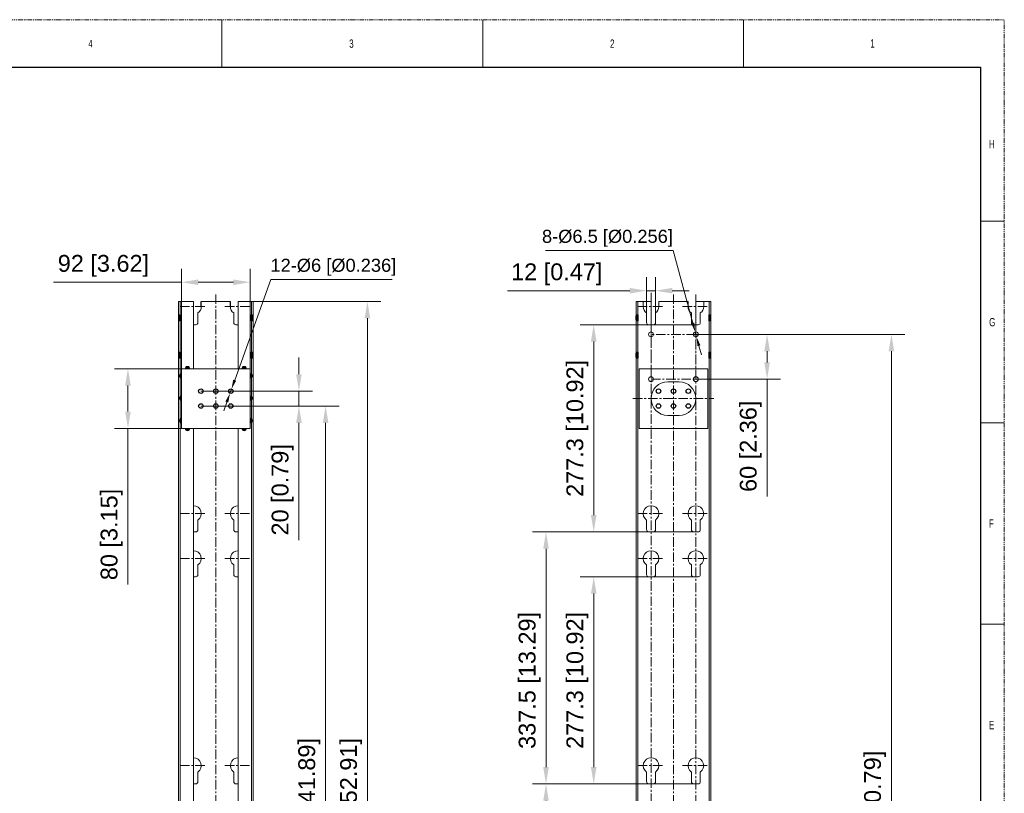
# Model space of a CAD drawing. Header units: millimetres. Extents: x -1086 to 4901, y 927 to 9917.
# Tile 31 of 85: x 423 to 1742, y 5955 to 6991. Entities that reach past the tile are written whole.
import ezdxf
from ezdxf.lldxf.tags import DXFTag

# ---------------------------------------------------------------- set-up
doc = ezdxf.new("R2010")
doc.units = ezdxf.units.MM
doc.header["$PDSIZE"] = -1
for name, pattern in [('CENTERX2', [20.319999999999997, 12.7, -2.54, 2.54, -2.54]), ('SLD-Phantom', [12.699999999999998, 6.35, -1.27, 1.27, -1.27, 1.27, -1.27]), ('SLD-Solid', [0])]:
    doc.linetypes.add(name, pattern=pattern)
for name, color, linetype, lineweight in [('5剖面线层', 4, 'Continuous', 15), ('7标注层', 6, 'Continuous', 15), ('中心线', 1, 'CENTERX2', 13), ('尺寸线', 6, 'Continuous', 13), ('虚线', 3, 'DASHED', 13)]:
    doc.layers.add(name, color=color, linetype=linetype, lineweight=lineweight)
doc.styles.add('ARIAL', font='arial.ttf')
doc.styles.add('SLDTEXTSTYLE0', font='GOTHIC.TTF', dxfattribs={"width": 0.7304})
doc.styles.add('标注', font='arial.ttf')
tags = doc.linetypes.add('DASHED', pattern=[19.049999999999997, 12.7, -6.35]).pattern_tags.tags
tags[6:7] = [DXFTag(74, 4), DXFTag(75, 0), DXFTag(340, '0'), DXFTag(46, 1.0), DXFTag(50, 0.0), DXFTag(44, 0.0), DXFTag(45, 0.0)]
tags[4:5] = [DXFTag(74, 4), DXFTag(75, 0), DXFTag(340, '0'), DXFTag(46, 1.0), DXFTag(50, 0.0), DXFTag(44, 0.0), DXFTag(45, 0.0)]
doc.dimstyles.new(')CCC-35A1', dxfattribs={"dimscale": 20, "dimtxt": 1.5, "dimasz": 2.5, "dimexe": 1.2, "dimexo": 0, "dimgap": 0.5, "dimtad": 1, "dimzin": 12, "dimdsep": 46, "dimtxsty": 'ARIAL', "dimcen": 0.5, "dimclrd": 6, "dimclre": 6, "dimclrt": 6, "dimadec": 3, "dimazin": 3, "dimtfac": 1, "dimtmove": 0, "dimatfit": 3, "dimfxl": 1, "dimlwd": 13, "dimlwe": 13, "dimarcsym": 0})
doc.dimstyles.new(')CCC-35A1$3', dxfattribs={"dimscale": 3.5, "dimtxt": 3.5, "dimasz": 2.5, "dimexe": 1.2, "dimexo": 0, "dimgap": 1, "dimtad": 1, "dimtoh": 1, "dimzin": 12, "dimdsep": 46, "dimtxsty": '标注', "dimcen": 0.5, "dimclrd": 6, "dimclre": 6, "dimclrt": 6, "dimadec": 3, "dimazin": 3, "dimtfac": 1, "dimtmove": 0, "dimatfit": 3, "dimfxl": 1, "dimlwd": 13, "dimlwe": 13, "dimarcsym": 0})

# ---------------------------------------------------------------- blocks, each defined once
blk = doc.blocks.new('*D31')
at = {"layer": '7标注层', "color": 6, "lineweight": 13}
for p, q in [((735.8218773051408, 6613.684968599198), (906.8623612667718, 6613.684968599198)), ((888.8623612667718, 6591.184968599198), (888.8623612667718, 5292.184968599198)), ((735.8218773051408, 5269.684968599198), (906.8623612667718, 5269.684968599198))]:
    blk.add_line(p, q, dxfattribs=at)
at = {"layer": '7标注层', "color": 6}
for points in [[(892.6123612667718, 6591.184968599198), (885.1123612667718, 6591.184968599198), (888.8623612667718, 6613.684968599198)], [(885.1123612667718, 5292.184968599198), (892.6123612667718, 5292.184968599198), (888.8623612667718, 5269.684968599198)]]:
    blk.add_solid(points, dxfattribs=at)
at = {"layer": 'Defpoints', "color": 0}
for p in [(735.8218773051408, 6613.684968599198), (735.8218773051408, 5269.684968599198), (888.8623612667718, 5269.684968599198)]:
    blk.add_point(p, dxfattribs=at)
at = {"layer": '7标注层', "color": 6, "insert": (866.9430229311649, 5941.684968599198), "char_height": 22.5, "attachment_point": 5, "rotation": 90, "style": 'ARIAL'}
blk.add_mtext('1344 [52.91]', dxfattribs=at)
blk = doc.blocks.new('*D33')
at = {"layer": '7标注层', "color": 6, "lineweight": 13}
for p, q in [((1328.663267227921, 6244.984968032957), (1173.903324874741, 6244.984968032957)), ((1191.903324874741, 6222.484968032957), (1191.903324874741, 5990.184968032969)), ((1328.663267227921, 5967.684968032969), (1173.903324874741, 5967.684968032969))]:
    blk.add_line(p, q, dxfattribs=at)
at = {"layer": '7标注层', "color": 6}
for points in [[(1195.653324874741, 6222.484968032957), (1188.153324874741, 6222.484968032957), (1191.903324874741, 6244.984968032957)], [(1188.153324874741, 5990.184968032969), (1195.653324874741, 5990.184968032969), (1191.903324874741, 5967.684968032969)]]:
    blk.add_solid(points, dxfattribs=at)
at = {"layer": 'Defpoints', "color": 0}
for p in [(1328.663267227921, 6244.984968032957), (1191.903324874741, 5967.684968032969), (1328.663267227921, 5967.684968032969)]:
    blk.add_point(p, dxfattribs=at)
at = {"layer": '7标注层', "color": 6, "insert": (1169.983986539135, 6106.334968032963), "char_height": 22.5, "attachment_point": 5, "rotation": 90, "style": 'ARIAL'}
blk.add_mtext('277.3 [10.92]', dxfattribs=at)
blk = doc.blocks.new('*D34')
at = {"layer": '7标注层', "color": 6, "lineweight": 13}
for p, q in [((1328.663267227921, 6582.484968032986), (1173.903324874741, 6582.484968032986)), ((1191.903324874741, 6559.984968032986), (1191.903324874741, 6327.684968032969)), ((1328.663267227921, 6305.184968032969), (1173.903324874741, 6305.184968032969))]:
    blk.add_line(p, q, dxfattribs=at)
at = {"layer": '7标注层', "color": 6}
for points in [[(1195.653324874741, 6559.984968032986), (1188.153324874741, 6559.984968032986), (1191.903324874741, 6582.484968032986)], [(1188.153324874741, 6327.684968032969), (1195.653324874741, 6327.684968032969), (1191.903324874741, 6305.184968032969)]]:
    blk.add_solid(points, dxfattribs=at)
at = {"layer": 'Defpoints', "color": 0}
for p in [(1328.663267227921, 6582.484968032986), (1191.903324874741, 6305.184968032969), (1328.663267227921, 6305.184968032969)]:
    blk.add_point(p, dxfattribs=at)
at = {"layer": '7标注层', "color": 6, "insert": (1169.983986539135, 6443.834968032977), "char_height": 22.5, "attachment_point": 5, "rotation": 90, "style": 'ARIAL'}
blk.add_mtext('277.3 [10.92]', dxfattribs=at)
blk = doc.blocks.new('*D35')
at = {"layer": '7标注层', "color": 6, "lineweight": 13}
for p, q in [((1328.663267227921, 5967.684968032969), (1110.000055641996, 5967.684968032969)), ((1128.000055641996, 5945.184968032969), (1128.000055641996, 5652.684968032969)), ((1328.663267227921, 5630.184968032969), (1110.000055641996, 5630.184968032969))]:
    blk.add_line(p, q, dxfattribs=at)
at = {"layer": '7标注层', "color": 6}
for points in [[(1131.750055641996, 5945.184968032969), (1124.250055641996, 5945.184968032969), (1128.000055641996, 5967.684968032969)], [(1124.250055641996, 5652.684968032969), (1131.750055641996, 5652.684968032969), (1128.000055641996, 5630.184968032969)]]:
    blk.add_solid(points, dxfattribs=at)
at = {"layer": 'Defpoints', "color": 0}
for p in [(1328.663267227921, 5967.684968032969), (1128.000055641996, 5630.184968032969), (1328.663267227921, 5630.184968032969)]:
    blk.add_point(p, dxfattribs=at)
at = {"layer": '7标注层', "color": 6, "insert": (1106.080717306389, 5768.834968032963), "char_height": 22.5, "attachment_point": 5, "rotation": 90, "style": 'ARIAL'}
blk.add_mtext('337.5 [13.29]', dxfattribs=at)
blk = doc.blocks.new('*D36')
at = {"layer": '7标注层', "color": 6, "lineweight": 13}
for p, q in [((1328.663267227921, 6305.184968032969), (1110.000055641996, 6305.184968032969)), ((1128.000055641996, 6282.684968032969), (1128.000055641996, 5990.184968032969)), ((1328.663267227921, 5967.684968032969), (1110.000055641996, 5967.684968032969))]:
    blk.add_line(p, q, dxfattribs=at)
at = {"layer": '7标注层', "color": 6}
for points in [[(1131.750055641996, 6282.684968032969), (1124.250055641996, 6282.684968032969), (1128.000055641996, 6305.184968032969)], [(1124.250055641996, 5990.184968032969), (1131.750055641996, 5990.184968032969), (1128.000055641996, 5967.684968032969)]]:
    blk.add_solid(points, dxfattribs=at)
at = {"layer": 'Defpoints', "color": 0}
for p in [(1328.663267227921, 6305.184968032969), (1128.000055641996, 5967.684968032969), (1328.663267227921, 5967.684968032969)]:
    blk.add_point(p, dxfattribs=at)
at = {"layer": '7标注层', "color": 6, "insert": (1106.080717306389, 6106.334968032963), "char_height": 22.5, "attachment_point": 5, "rotation": 90, "style": 'ARIAL'}
blk.add_mtext('337.5 [13.29]', dxfattribs=at)
blk = doc.blocks.new('YTHGFGH')
at = {"color": 7, "linetype": 'Continuous', "lineweight": 15}
for p, q in [((20055.4507891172, 9030.66680704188), (20055.7007891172, 9030.91680704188)), ((20055.4507891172, 9030.66680704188), (20055.4507891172, 9023.266807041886)), ((20055.7007891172, 9023.016807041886), (20055.4507891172, 9023.266807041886)), ((20055.7007891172, 9023.016807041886), (20055.7007891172, 9030.91680704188)), ((20055.7007891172, 9030.91680704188), (20057.4507891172, 9030.91680704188)), ((20057.4507891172, 9023.016807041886), (20055.7007891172, 9023.016807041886)), ((20057.4507891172, 9023.016807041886), (20057.4507891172, 9030.91680704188)), ((20057.7645863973, 9030.722464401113), (20057.4507891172, 9030.722464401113)), ((20057.7645863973, 9030.199923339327), (20057.4507891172, 9030.199923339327)), ((20057.7645863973, 9029.633144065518), (20057.4507891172, 9029.633144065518)), ((20057.7645863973, 9029.132950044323), (20057.4507891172, 9029.132950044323)), ((20057.7645863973, 9029.082824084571), (20057.4507891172, 9029.082824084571)), ((20057.7645863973, 9028.540602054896), (20057.4507891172, 9028.540602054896)), ((20057.7645863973, 9028.325373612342), (20057.4507891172, 9028.325373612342)), ((20057.7645863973, 9027.794200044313), (20057.4507891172, 9027.794200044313)), ((20057.7645863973, 9027.434937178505), (20057.4507891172, 9027.434937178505)), ((20057.7645863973, 9026.966807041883), (20057.4507891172, 9026.966807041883)), ((20057.7645863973, 9026.498676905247), (20057.4507891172, 9026.498676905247)), ((20057.7645863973, 9026.139414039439), (20057.4507891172, 9026.139414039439)), ((20057.7645863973, 9025.608240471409), (20057.4507891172, 9025.608240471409)), ((20057.7645863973, 9025.39301202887), (20057.4507891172, 9025.39301202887)), ((20057.7645863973, 9024.85078999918), (20057.4507891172, 9024.85078999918)), ((20057.7645863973, 9024.800664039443), (20057.4507891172, 9024.800664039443)), ((20057.7645863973, 9024.300470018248), (20057.4507891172, 9024.300470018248)), ((20057.7645863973, 9023.72005891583), (20057.4507891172, 9023.72005891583)), ((20057.7645863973, 9023.211149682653), (20057.4507891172, 9023.211149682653)), ((20057.7645863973, 9029.633144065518), (20057.7645863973, 9030.722464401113)), ((20057.7645863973, 9029.432795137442), (20058.2267891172, 9029.656807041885)), ((20057.7645863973, 9029.132950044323), (20057.7645863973, 9029.633144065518)), ((20057.7645863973, 9029.082824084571), (20057.7645863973, 9029.132950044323)), ((20057.7645863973, 9028.540602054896), (20057.7645863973, 9029.082824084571)), ((20057.7645863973, 9028.325373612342), (20057.7645863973, 9028.540602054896)), ((20057.7645863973, 9027.794200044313), (20057.7645863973, 9028.325373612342)), ((20057.7645863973, 9027.434937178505), (20057.7645863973, 9027.794200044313)), ((20057.7645863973, 9026.966807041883), (20057.7645863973, 9027.434937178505)), ((20057.7645863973, 9026.498676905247), (20057.7645863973, 9026.966807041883)), ((20057.7645863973, 9026.139414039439), (20057.7645863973, 9026.498676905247)), ((20057.7645863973, 9025.608240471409), (20057.7645863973, 9026.139414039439)), ((20057.7645863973, 9025.39301202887), (20057.7645863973, 9025.608240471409)), ((20057.7645863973, 9024.85078999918), (20057.7645863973, 9025.39301202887)), ((20057.7645863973, 9024.800664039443), (20057.7645863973, 9024.85078999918)), ((20057.7645863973, 9024.300470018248), (20057.7645863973, 9024.800664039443)), ((20057.7645863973, 9024.500818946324), (20058.2267891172, 9024.27680704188)), ((20057.7645863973, 9023.211149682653), (20057.7645863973, 9024.300470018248)), ((20058.22678911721, 9024.276807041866), (20058.2267891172, 9029.65680704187)), ((20058.2267891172, 9029.656807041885), (20058.4207891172, 9029.656807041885)), ((20058.2267891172, 9024.27680704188), (20058.4207891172, 9024.27680704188)), ((20058.4207891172, 9024.27680704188), (20058.4207891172, 9029.656807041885))]:
    blk.add_line(p, q, dxfattribs=at)
at = {"layer": 'Defpoints', "color": 3}
for p, q in [((20055.4507891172, 9028.966807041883), (20058.4207891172, 9028.966807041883)), ((20055.4507891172, 9024.966807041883), (20058.4207891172, 9024.966807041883))]:
    blk.add_line(p, q, dxfattribs=at)
at = {"insert": (20056.30044147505, 9025.49240792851), "char_height": 0.625, "width": 0.7701345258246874, "attachment_point": 1, "rotation": 90, "style": '标注'}
blk.add_mtext('JCLS-M4-1', dxfattribs=at)
blk = doc.blocks.new('*D37')
at = {"layer": '7标注层', "color": 6, "lineweight": 13}
for p, q in [((685.8218773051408, 6473.684968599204), (850.8431486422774, 6473.684968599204)), ((832.8431486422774, 5432.187978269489), (832.8431486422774, 6451.184968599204)), ((665.8218773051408, 5409.687978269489), (850.8431486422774, 5409.687978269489))]:
    blk.add_line(p, q, dxfattribs=at)
at = {"layer": '7标注层', "color": 6}
for points in [[(836.5931486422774, 6451.184968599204), (829.0931486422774, 6451.184968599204), (832.8431486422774, 6473.684968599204)], [(829.0931486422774, 5432.187978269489), (836.5931486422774, 5432.187978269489), (832.8431486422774, 5409.687978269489)]]:
    blk.add_solid(points, dxfattribs=at)
at = {"layer": 'Defpoints', "color": 0}
for p in [(685.8218773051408, 6473.684968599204), (832.8431486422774, 6473.684968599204), (665.8218773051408, 5409.687978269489)]:
    blk.add_point(p, dxfattribs=at)
at = {"layer": '7标注层', "color": 6, "insert": (810.9238103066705, 5941.686473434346), "char_height": 22.5, "attachment_point": 5, "rotation": 90, "style": 'ARIAL'}
blk.add_mtext('1064 [41.89]', dxfattribs=at)
blk = doc.blocks.new('*D39')
at = {"layer": '7标注层', "color": 6, "lineweight": 13}
for p, q in [((639.8218773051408, 6523.684968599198), (550.1643338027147, 6523.684968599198)), ((568.1643338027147, 6501.184968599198), (568.1643338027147, 6466.184968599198)), ((639.8218773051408, 6443.684968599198), (550.1643338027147, 6443.684968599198)), ((568.1643338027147, 6443.684968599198), (568.1643338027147, 6234.662117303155))]:
    blk.add_line(p, q, dxfattribs=at)
at = {"layer": '7标注层', "color": 6}
for points in [[(571.9143338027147, 6501.184968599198), (564.4143338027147, 6501.184968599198), (568.1643338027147, 6523.684968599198)], [(564.4143338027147, 6466.184968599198), (571.9143338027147, 6466.184968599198), (568.1643338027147, 6443.684968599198)]]:
    blk.add_solid(points, dxfattribs=at)
at = {"layer": 'Defpoints', "color": 0}
for p in [(639.8218773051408, 6523.684968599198), (568.1643338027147, 6443.684968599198), (639.8218773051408, 6443.684968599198)]:
    blk.add_point(p, dxfattribs=at)
at = {"layer": '7标注层', "color": 6, "insert": (546.2449954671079, 6301.673542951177), "char_height": 22.5, "attachment_point": 5, "rotation": 90, "style": 'ARIAL'}
blk.add_mtext('80 [3.15]', dxfattribs=at)
blk = doc.blocks.new('*D40')
at = {"layer": '7标注层', "color": 6, "lineweight": 13}
for p, q in [((797.1470681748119, 6516.184968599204), (797.1470681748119, 6538.684968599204)), ((665.8218773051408, 6493.684968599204), (815.1470681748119, 6493.684968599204)), ((797.1470681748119, 6473.684968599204), (797.1470681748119, 6493.684968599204)), ((665.8218773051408, 6473.684968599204), (815.1470681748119, 6473.684968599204)), ((797.1470681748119, 6451.184968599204), (797.1470681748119, 6294.309115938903))]:
    blk.add_line(p, q, dxfattribs=at)
at = {"layer": '7标注层', "color": 6}
for points in [[(793.3970681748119, 6516.184968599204), (800.8970681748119, 6516.184968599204), (797.1470681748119, 6493.684968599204)], [(800.8970681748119, 6451.184968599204), (793.3970681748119, 6451.184968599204), (797.1470681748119, 6473.684968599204)]]:
    blk.add_solid(points, dxfattribs=at)
at = {"layer": 'Defpoints', "color": 0}
for p in [(665.8218773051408, 6493.684968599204), (797.1470681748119, 6493.684968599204), (665.8218773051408, 6473.684968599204)]:
    blk.add_point(p, dxfattribs=at)
at = {"layer": '7标注层', "color": 6, "insert": (775.227729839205, 6361.497042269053), "char_height": 22.5, "attachment_point": 5, "rotation": 90, "style": 'ARIAL'}
blk.add_mtext('20 [0.79]', dxfattribs=at)
blk = doc.blocks.new('*D41')
at = {"layer": '7标注层', "color": 6, "lineweight": 13}
for p, q in [((759.6181391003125, 6643.357430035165), (711.0646239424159, 6508.271387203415)), ((921.8065416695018, 6643.357430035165), (759.6181391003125, 6643.357430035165)), ((704.8071521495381, 6490.861790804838), (706.8366024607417, 6496.508146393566)), ((700.5791306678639, 6479.098549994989), (696.3511091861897, 6467.33530918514))]:
    blk.add_line(p, q, dxfattribs=at)
at = {"layer": '7标注层', "color": 6}
for points in [[(709.104083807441, 6508.976057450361), (713.0251640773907, 6507.566716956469), (706.8366024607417, 6496.508146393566)], [(702.5396708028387, 6478.393879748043), (698.618590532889, 6479.803220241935), (704.8071521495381, 6490.861790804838)]]:
    blk.add_solid(points, dxfattribs=at)
at = {"layer": 'Defpoints', "color": 0}
for p in [(704.8071521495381, 6490.861790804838), (706.8366024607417, 6496.508146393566)]:
    blk.add_point(p, dxfattribs=at)
at = {"layer": '7标注层', "color": 6, "insert": (843.2123403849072, 6659.572470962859), "char_height": 17.5, "attachment_point": 5, "style": '标注'}
blk.add_mtext('12-%%c6 [%%c0.236]', dxfattribs=at)
blk = doc.blocks.new('*D42')
at = {"layer": '7标注层', "color": 6, "lineweight": 13}
for p, q in [((1262.663267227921, 6585.484968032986), (1262.663267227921, 6646.192699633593)), ((1274.663267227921, 6585.484968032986), (1274.663267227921, 6646.192699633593)), ((1240.163267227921, 6628.192699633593), (1076.480864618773, 6628.192699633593)), ((1274.663267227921, 6628.192699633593), (1262.663267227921, 6628.192699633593)), ((1297.163267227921, 6628.192699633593), (1319.663267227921, 6628.192699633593))]:
    blk.add_line(p, q, dxfattribs=at)
at = {"layer": '7标注层', "color": 6}
for points in [[(1240.163267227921, 6624.442699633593), (1240.163267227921, 6631.942699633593), (1262.663267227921, 6628.192699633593)], [(1297.163267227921, 6631.942699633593), (1297.163267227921, 6624.442699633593), (1274.663267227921, 6628.192699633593)]]:
    blk.add_solid(points, dxfattribs=at)
at = {"layer": 'Defpoints', "color": 0}
for p in [(1262.663267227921, 6628.192699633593), (1262.663267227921, 6585.484968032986), (1274.663267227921, 6585.484968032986)]:
    blk.add_point(p, dxfattribs=at)
at = {"layer": '7标注层', "color": 6, "insert": (1142.417938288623, 6650.1120379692), "char_height": 22.5, "attachment_point": 5, "style": 'ARIAL'}
blk.add_mtext('12 [0.47]', dxfattribs=at)
blk = doc.blocks.new('*D43')
at = {"layer": '7标注层', "color": 6, "lineweight": 13}
for p, q in [((1127.43761945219, 6682.138300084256), (1298.089528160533, 6682.138300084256)), ((1298.089528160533, 6682.138300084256), (1324.531164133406, 6584.883265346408)), ((1329.515923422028, 6566.548812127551), (1327.810611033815, 6572.821125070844)), ((1332.795370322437, 6554.486671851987), (1336.074817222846, 6542.424531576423))]:
    blk.add_line(p, q, dxfattribs=at)
at = {"layer": '7标注层', "color": 6}
for points in [[(1322.520807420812, 6584.336690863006), (1326.541520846, 6585.42983982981), (1327.810611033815, 6572.821125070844)], [(1334.805727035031, 6555.033246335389), (1330.785013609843, 6553.940097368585), (1329.515923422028, 6566.548812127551)]]:
    blk.add_solid(points, dxfattribs=at)
at = {"layer": 'Defpoints', "color": 0}
for p in [(1327.810611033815, 6572.821125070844), (1329.515923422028, 6566.548812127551)]:
    blk.add_point(p, dxfattribs=at)
at = {"layer": '7标注层', "color": 6, "insert": (1210.263573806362, 6698.353341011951), "char_height": 17.5, "attachment_point": 5, "style": '标注'}
blk.add_mtext('8-%%c6.5 [%%c0.256]', dxfattribs=at)
blk = doc.blocks.new('*D44')
at = {"layer": '7标注层', "color": 6, "lineweight": 13}
for p, q in [((1328.663267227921, 6569.684968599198), (1608.570806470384, 6569.684968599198)), ((1590.570806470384, 5302.187978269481), (1590.570806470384, 6547.184968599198)), ((1363.612599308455, 5279.687978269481), (1608.570806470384, 5279.687978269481))]:
    blk.add_line(p, q, dxfattribs=at)
at = {"layer": '7标注层', "color": 6}
for points in [[(1594.320806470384, 6547.184968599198), (1586.820806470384, 6547.184968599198), (1590.570806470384, 6569.684968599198)], [(1586.820806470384, 5302.187978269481), (1594.320806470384, 5302.187978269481), (1590.570806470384, 5279.687978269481)]]:
    blk.add_solid(points, dxfattribs=at)
at = {"layer": 'Defpoints', "color": 0}
for p in [(1328.663267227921, 6569.684968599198), (1590.570806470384, 6569.684968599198), (1363.612599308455, 5279.687978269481)]:
    blk.add_point(p, dxfattribs=at)
at = {"layer": '7标注层', "color": 6, "insert": (1568.651468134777, 5924.68647343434), "char_height": 22.5, "attachment_point": 5, "rotation": 90, "style": 'ARIAL'}
blk.add_mtext('1290 [50.79]', dxfattribs=at)
blk = doc.blocks.new('DFGHDFG6YY8')
at = {"color": 7, "linetype": 'Continuous', "lineweight": 15}
for points in [[(-29580.31370103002, -27772.53763908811, -3.186140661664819), (-29568.31370103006, -27772.53763908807), (-29568.31370103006, -27785.42279217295, -0.414213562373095), (-29571.31370103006, -27788.42279217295), (-29577.31370103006, -27788.42279217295, -0.414213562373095), (-29580.31370103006, -27785.42279217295), (-29580.31370103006, -27772.53763908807)], [(-29520.31370103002, -27772.53763908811, -3.186140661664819), (-29508.31370103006, -27772.53763908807), (-29508.31370103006, -27785.42279217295, -0.414213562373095), (-29511.31370103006, -27788.42279217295), (-29517.31370103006, -27788.42279217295, -0.414213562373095), (-29520.31370103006, -27785.42279217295), (-29520.31370103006, -27772.53763908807)]]:
    blk.add_lwpolyline(points, format="xyb", close=True, dxfattribs=at)
at = {"layer": '中心线'}
for p, q in [((-29592.09044118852, -27763.91978193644), (-29556.5369608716, -27763.91978193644)), ((-29532.09044118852, -27763.91978193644), (-29496.5369608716, -27763.91978193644))]:
    blk.add_line(p, q, dxfattribs=at)
blk = doc.blocks.new('*D45')
at = {"layer": '7标注层', "color": 6, "lineweight": 13}
for p, q in [((639.8218773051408, 6523.684968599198), (639.8218773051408, 6657.495110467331)), ((731.8218773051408, 6523.343273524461), (731.8218773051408, 6657.495110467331)), ((639.8218773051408, 6639.495110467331), (468.3297217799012, 6639.495110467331)), ((662.3218773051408, 6639.495110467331), (709.3218773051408, 6639.495110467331))]:
    blk.add_line(p, q, dxfattribs=at)
at = {"layer": '7标注层', "color": 6}
for points in [[(662.3218773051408, 6643.245110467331), (662.3218773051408, 6635.745110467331), (639.8218773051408, 6639.495110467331)], [(709.3218773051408, 6635.745110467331), (709.3218773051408, 6643.245110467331), (731.8218773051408, 6639.495110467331)]]:
    blk.add_solid(points, dxfattribs=at)
at = {"layer": 'Defpoints', "color": 0}
for p in [(731.8218773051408, 6639.495110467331), (639.8218773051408, 6523.684968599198), (731.8218773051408, 6523.343273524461)]:
    blk.add_point(p, dxfattribs=at)
at = {"layer": '7标注层', "color": 6, "insert": (535.3257995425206, 6661.414448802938), "char_height": 22.5, "attachment_point": 5, "style": 'ARIAL'}
blk.add_mtext('92 [3.62]', dxfattribs=at)
blk = doc.blocks.new('*D46')
at = {"layer": '7标注层', "color": 6, "lineweight": 13}
for p, q in [((1328.663267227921, 6569.684968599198), (1442.078513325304, 6569.684968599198)), ((1424.078513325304, 6547.184968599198), (1424.078513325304, 6532.184968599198)), ((1328.663267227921, 6509.684968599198), (1442.078513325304, 6509.684968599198)), ((1424.078513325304, 6509.684968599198), (1424.078513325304, 6352.776739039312))]:
    blk.add_line(p, q, dxfattribs=at)
at = {"layer": '7标注层', "color": 6}
for points in [[(1427.828513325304, 6547.184968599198), (1420.328513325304, 6547.184968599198), (1424.078513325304, 6569.684968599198)], [(1420.328513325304, 6532.184968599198), (1427.828513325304, 6532.184968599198), (1424.078513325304, 6509.684968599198)]]:
    blk.add_solid(points, dxfattribs=at)
at = {"layer": 'Defpoints', "color": 0}
for p in [(1328.663267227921, 6569.684968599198), (1328.663267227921, 6509.684968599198), (1424.078513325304, 6509.684968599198)]:
    blk.add_point(p, dxfattribs=at)
at = {"layer": '7标注层', "color": 6, "insert": (1402.159174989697, 6419.834208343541), "char_height": 22.5, "attachment_point": 5, "rotation": 90, "style": 'ARIAL'}
blk.add_mtext('60 [2.36]', dxfattribs=at)

msp = doc.modelspace()

# ---------------------------------------------------------------- hatches: boundary and pattern name
at = {"layer": '5剖面线层'}
for points in [[(639.8218773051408, 6511.184968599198, -0.9999999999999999), (639.8218773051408, 6517.184968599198)], [(650.853874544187, 6523.684968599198, 0.9999999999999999), (644.853874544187, 6523.684968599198)], [(720.7898800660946, 6523.684968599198, -0.9999999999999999), (726.7898800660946, 6523.684968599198)], [(731.8218773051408, 6511.184968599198, 0.9999999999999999), (731.8218773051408, 6517.184968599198)], [(639.8218773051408, 6481.184968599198, -0.9999999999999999), (639.8218773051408, 6487.184968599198)], [(731.8218773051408, 6481.184968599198, 0.9999999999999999), (731.8218773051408, 6487.184968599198)], [(639.8218773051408, 6457.184968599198, 0.9999999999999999), (639.8218773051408, 6451.184968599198)], [(731.8218773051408, 6457.184968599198, -0.9999999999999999), (731.8218773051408, 6451.184968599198)], [(650.853874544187, 6443.684968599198, -0.9999999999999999), (644.853874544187, 6443.684968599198)], [(720.7898800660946, 6443.684968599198, 0.9999999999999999), (726.7898800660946, 6443.684968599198)]]:
    msp.add_hatch(color=256, dxfattribs=at).paths.add_polyline_path(points)

# ---------------------------------------------------------------- linework, layer by layer
at = {"color": 7, "linetype": 'SLD-Phantom', "lineweight": 0}
for p in [(-1052.252435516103, 6991.097168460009), (1741.747564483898, 4832.097168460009)]:
    msp.add_line(p, (1741.747564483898, 6991.097168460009), dxfattribs=at)
at = {"color": 7, "linetype": 'SLD-Solid', "lineweight": 0}
for p, q in [((693.9975644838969, 6991.097168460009), (693.9975644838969, 6927.597168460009)), ((1043.247564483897, 6991.097168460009), (1043.247564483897, 6927.597168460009)), ((1392.497564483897, 6991.097168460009), (1392.497564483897, 6927.597168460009)), ((1709.997564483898, 6721.222168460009), (1741.747564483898, 6721.222168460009)), ((1709.997564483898, 6451.347168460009), (1741.747564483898, 6451.347168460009)), ((1709.997564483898, 6181.472168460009), (1741.747564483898, 6181.472168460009))]:
    msp.add_line(p, q, dxfattribs=at)
at = {"color": 7, "linetype": 'SLD-Solid', "lineweight": 30}
for p, q in [((-1020.502435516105, 6927.597168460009), (1709.997564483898, 6927.597168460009)), ((1709.997564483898, 6927.597168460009), (1709.997564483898, 4895.597168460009))]:
    msp.add_line(p, q, dxfattribs=at)
at = {"color": 7, "linetype": 'Continuous', "lineweight": 15}
for p, q in [((635.8218773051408, 6613.684968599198), (637.9218773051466, 6613.684968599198)), ((635.8218773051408, 5269.684968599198), (635.8218773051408, 6613.684968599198)), ((635.8218773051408, 6613.684968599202), (637.9218773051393, 6613.684968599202)), ((637.9218773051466, 6613.684968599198), (650.8218773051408, 6613.684968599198)), ((637.9218773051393, 6613.684968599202), (655.8218773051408, 6613.684968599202)), ((655.8218773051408, 6613.684968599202), (655.8218773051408, 6523.684968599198)), ((666.3218772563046, 6613.684968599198), (705.3218773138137, 6613.684968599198)), ((715.8218773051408, 6613.684968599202), (715.8218773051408, 6523.684968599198)), ((733.7218773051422, 6613.684968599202), (715.8218773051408, 6613.684968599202)), ((733.7218773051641, 6613.684968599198), (720.8218773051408, 6613.684968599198)), ((733.7218773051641, 6613.684968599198), (735.8218773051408, 6613.684968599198)), ((733.7218773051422, 6613.684968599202), (735.8218773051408, 6613.684968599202)), ((735.8218773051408, 6613.684968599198), (735.8218773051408, 5269.684968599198)), ((1248.663267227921, 6613.684968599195), (1248.663267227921, 5269.684968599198)), ((1248.663267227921, 6613.684968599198), (1250.763267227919, 6613.684968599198)), ((1258.163267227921, 6613.684968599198), (1250.763267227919, 6613.684968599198)), ((1258.163267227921, 6613.684968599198), (1268.663267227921, 6613.684968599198)), ((1268.663267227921, 6613.684968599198), (1268.663267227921, 6580.484968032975)), ((1279.163267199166, 6613.684968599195), (1318.163267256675, 6613.684968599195)), ((1318.163267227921, 6613.684968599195), (1279.163267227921, 6613.684968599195)), ((1328.663267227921, 6613.684968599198), (1328.663267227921, 6580.484968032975)), ((1339.163267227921, 6613.684968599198), (1328.663267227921, 6613.684968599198)), ((1346.563267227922, 6613.684968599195), (1339.163267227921, 6613.684968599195)), ((1346.563267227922, 6613.684968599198), (1348.663267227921, 6613.684968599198)), ((1348.663267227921, 5269.684968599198), (1348.663267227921, 6613.684968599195)), ((1268.663267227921, 6570.684968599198), (1268.663267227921, 6564.684968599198)), ((1328.663267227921, 6570.684968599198), (1328.663267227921, 6564.684968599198)), ((639.8218773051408, 6523.684968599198), (639.8218773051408, 6444.684968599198)), ((731.8218773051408, 6523.684968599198), (731.8218773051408, 6444.684968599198)), ((655.8218773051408, 6443.684968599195), (655.8218773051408, 5439.687978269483)), ((715.8218773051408, 6443.684968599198), (715.8218773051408, 5439.687978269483))]:
    msp.add_line(p, q, dxfattribs=at)
for p, q in [((666.3218773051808, 6606.986965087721), (666.3218772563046, 6613.684968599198)), ((705.3218773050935, 6606.986965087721), (705.3218773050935, 6613.684968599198))]:
    msp.add_line(p, q)
for points in [[(666.3218772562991, 6606.987978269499, -0.2454182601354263), (661.8218773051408, 6598.370121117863), (661.8218773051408, 6585.484968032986, -0.414213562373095), (658.8218773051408, 6582.484968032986), (655.8218773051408, 6582.484968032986)], [(705.3218773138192, 6606.987978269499, 0.2454182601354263), (709.8218772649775, 6598.370121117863), (709.8218772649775, 6585.484968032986, 0.414213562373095), (712.8218772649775, 6582.484968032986), (715.8218772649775, 6582.484968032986)], [(1258.163267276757, 6613.684968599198), (1258.163267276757, 6606.987978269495, 0.2454182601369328), (1262.663267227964, 6598.370121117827), (1262.663267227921, 6598.370121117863), (1262.663267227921, 6585.484968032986, 0.414213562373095), (1265.663267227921, 6582.484968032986), (1271.663267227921, 6582.484968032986, 0.414213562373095), (1274.663267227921, 6585.484968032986), (1274.663267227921, 6598.370121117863, 0.2454182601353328), (1279.163267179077, 6606.987978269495), (1279.163267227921, 6613.684968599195)], [(1318.163267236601, 6613.684968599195), (1318.163267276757, 6606.987978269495, 0.2454182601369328), (1322.663267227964, 6598.370121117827), (1322.663267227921, 6598.370121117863), (1322.663267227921, 6585.484968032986, 0.414213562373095), (1325.663267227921, 6582.484968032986), (1331.663267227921, 6582.484968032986, 0.414213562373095), (1334.663267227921, 6585.484968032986), (1334.663267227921, 6598.370121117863, 0.2454182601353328), (1339.163267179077, 6606.987978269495), (1339.163267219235, 6613.684968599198)], [(655.821877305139, 6340.186965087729, -0.7342378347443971), (661.8218773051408, 6321.070121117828), (661.8218773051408, 6308.184968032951, -0.414213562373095), (658.8218773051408, 6305.184968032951), (655.8218773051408, 6305.184968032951)], [(715.8218773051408, 6305.184968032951), (712.8218773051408, 6305.184968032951, -0.414213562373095), (709.8218773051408, 6308.184968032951), (709.8218773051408, 6321.070121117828), (709.8218773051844, 6321.070121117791, -0.7342378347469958), (715.8218773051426, 6340.186965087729, -0.7342378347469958)], [(655.821877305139, 6279.986965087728, -0.7342378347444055), (661.8218773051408, 6260.870121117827), (661.8218773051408, 6247.98496803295, -0.414213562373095), (658.8218773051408, 6244.98496803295), (655.8218773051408, 6244.98496803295)], [(715.8218773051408, 6244.98496803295), (712.8218773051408, 6244.98496803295, -0.414213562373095), (709.8218773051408, 6247.98496803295), (709.8218773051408, 6260.870121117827), (709.8218773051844, 6260.87012111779, -0.7342378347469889), (715.8218773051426, 6279.986965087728, -0.7342378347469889)], [(655.821877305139, 6002.686965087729, -0.7342378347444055), (661.8218773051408, 5983.570121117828), (661.8218773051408, 5970.684968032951, -0.414213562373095), (658.8218773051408, 5967.684968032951), (655.8218773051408, 5967.684968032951)], [(715.8218773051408, 5967.684968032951), (712.8218773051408, 5967.684968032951, -0.414213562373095), (709.8218773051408, 5970.684968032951), (709.8218773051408, 5983.570121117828), (709.8218773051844, 5983.570121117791, -0.7342378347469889), (715.8218773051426, 6002.686965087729, -0.7342378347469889)]]:
    msp.add_lwpolyline(points, format="xyb", dxfattribs=at)
msp.add_lwpolyline([(639.8218773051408, 6523.684968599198), (731.8218773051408, 6523.684968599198), (731.8218773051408, 6443.684968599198), (639.8218773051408, 6443.684968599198)], close=True, dxfattribs=at)
msp.add_lwpolyline([(1306.163267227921, 6506.184968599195), (1291.163267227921, 6506.184968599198, 0.9999999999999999), (1291.163267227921, 6461.184968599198), (1306.163267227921, 6461.184968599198, 0.9999999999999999), (1306.163267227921, 6506.184968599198, 0.9999999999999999)], format="xyb", close=True, dxfattribs=at)
for centre in [(1268.663267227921, 6569.684968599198), (1328.663267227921, 6569.684968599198), (1268.663267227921, 6509.684968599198), (1328.663267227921, 6509.684968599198)]:
    msp.add_circle(centre, 3.25, dxfattribs=at)
for centre in [(665.8218773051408, 6493.684968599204), (685.8218773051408, 6493.684968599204), (705.8218773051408, 6493.684968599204), (1278.663267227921, 6493.684968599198), (1278.663267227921, 6493.684968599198), (1298.663267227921, 6493.684968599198), (1298.663267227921, 6493.684968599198), (1318.663267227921, 6493.684968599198), (1318.663267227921, 6493.684968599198), (665.8218773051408, 6473.684968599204), (685.8218773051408, 6473.684968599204), (705.8218773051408, 6473.684968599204), (1278.663267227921, 6473.684968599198), (1278.663267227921, 6473.684968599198), (1298.663267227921, 6473.684968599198), (1298.663267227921, 6473.684968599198), (1318.663267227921, 6473.684968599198), (1318.663267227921, 6473.684968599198)]:
    msp.add_circle(centre, 3)
at = {"layer": '5剖面线层'}
for points in [[(639.8218773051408, 6511.184968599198, -0.9999999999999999), (639.8218773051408, 6517.184968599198), (639.8218773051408, 6511.184968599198)], [(650.853874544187, 6523.684968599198, 0.9999999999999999), (644.853874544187, 6523.684968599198), (650.853874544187, 6523.684968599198)], [(720.7898800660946, 6523.684968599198, -0.9999999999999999), (726.7898800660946, 6523.684968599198), (720.7898800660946, 6523.684968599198)], [(731.8218773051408, 6511.184968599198, 0.9999999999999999), (731.8218773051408, 6517.184968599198), (731.8218773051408, 6511.184968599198)], [(639.8218773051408, 6481.184968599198, -0.9999999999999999), (639.8218773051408, 6487.184968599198), (639.8218773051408, 6481.184968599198)], [(731.8218773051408, 6481.184968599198, 0.9999999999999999), (731.8218773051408, 6487.184968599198), (731.8218773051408, 6481.184968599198)], [(639.8218773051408, 6457.184968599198, 0.9999999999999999), (639.8218773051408, 6451.184968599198), (639.8218773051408, 6457.184968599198)], [(731.8218773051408, 6457.184968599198, -0.9999999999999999), (731.8218773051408, 6451.184968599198), (731.8218773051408, 6457.184968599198)], [(650.853874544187, 6443.684968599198, -0.9999999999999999), (644.853874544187, 6443.684968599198), (650.853874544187, 6443.684968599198)], [(720.7898800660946, 6443.684968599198, 0.9999999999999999), (726.7898800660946, 6443.684968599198), (720.7898800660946, 6443.684968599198)]]:
    msp.add_lwpolyline(points, format="xyb", close=True, dxfattribs=at)
at = {"layer": '中心线'}
for p, q in [((685.8218773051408, 6623.174664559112), (685.8218773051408, 5255.333625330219)), ((1268.663267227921, 6625.171654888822), (1268.663267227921, 5254.330615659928)), ((1298.663267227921, 6623.174664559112), (1298.663267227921, 5252.333625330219)), ((1328.663267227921, 6623.174664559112), (1328.663267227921, 5252.333625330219)), ((638.0451371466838, 6606.987978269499), (673.5986174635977, 6606.987978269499)), ((698.0451371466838, 6606.987978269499), (733.5986174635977, 6606.987978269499)), ((1250.886527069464, 6606.987978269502), (1286.440007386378, 6606.987978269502)), ((1310.886527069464, 6606.987978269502), (1346.440007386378, 6606.987978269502)), ((1244.384576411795, 6483.684968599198), (1352.941958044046, 6483.684968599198)), ((638.0451371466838, 6329.687978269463), (673.5986174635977, 6329.687978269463)), ((698.0451371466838, 6329.687978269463), (733.5986174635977, 6329.687978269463)), ((638.0451371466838, 6269.487978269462), (673.5986174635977, 6269.487978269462)), ((698.0451371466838, 6269.487978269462), (733.5986174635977, 6269.487978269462)), ((638.0451371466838, 5992.187978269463), (673.5986174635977, 5992.187978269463)), ((698.0451371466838, 5992.187978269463), (733.5986174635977, 5992.187978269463))]:
    msp.add_line(p, q, dxfattribs=at)
msp.add_lwpolyline([(1268.663267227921, 6509.684968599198), (1328.663267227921, 6509.684968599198), (1328.663267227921, 6569.684968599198), (1268.663267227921, 6569.684968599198)], close=True, dxfattribs=at)
at = {"layer": '虚线'}
for p, q in [((637.9218773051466, 5269.684968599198), (637.9218773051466, 6613.684968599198)), ((733.7218773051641, 6613.684968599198), (733.7218773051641, 5269.684968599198)), ((1250.763267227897, 6613.684968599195), (1250.763267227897, 5269.684968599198)), ((1346.563267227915, 5269.684968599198), (1346.563267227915, 6613.684968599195))]:
    msp.add_line(p, q, dxfattribs=at)
msp.add_lwpolyline([(1252.663267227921, 6523.684968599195), (1344.663267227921, 6523.684968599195), (1344.663267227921, 6443.684968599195), (1252.663267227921, 6443.684968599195)], close=True, dxfattribs=at)

# ---------------------------------------------------------------- block references
at = {"rotation": 180}
for p in [(20694.05962514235, 15618.65327550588), (21306.90101506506, 15618.65177564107), (20694.05962514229, 15568.65327550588), (21306.90101506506, 15568.65177564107)]:
    msp.add_blockref('YTHGFGH', p, dxfattribs=at)
at = {"xscale": -1, "rotation": 180}
for p in [(-19322.41587053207, 15618.65327550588), (-18709.57448060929, 15618.65177564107), (-19322.41587053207, 15568.65327550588), (-18709.57448060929, 15568.65177564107)]:
    msp.add_blockref('YTHGFGH', p, dxfattribs=at)
at = {"layer": '尺寸线'}
for p in [(30842.97696825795, 34093.60776020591), (30842.97696825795, 34033.40776020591), (30842.97696825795, 33756.10776020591)]:
    msp.add_blockref('DFGHDFG6YY8', p, dxfattribs=at)

# ---------------------------------------------------------------- texts
at = {"color": 7, "linetype": 'Continuous', "lineweight": 0, "style": 'SLDTEXTSTYLE0', "width": 0.7304}
for s, height, p in [('4', 9.921875, (515.2006971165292, 6954.133629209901)), ('3', 11.1125, (864.4000770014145, 6953.508004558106)), ('2', 11.1125, (1213.739448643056, 6953.508004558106)), ('1', 11.1125, (1562.274475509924, 6953.786095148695)), ('H', 11.1125, (1721.065099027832, 6818.848595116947)), ('G', 11.1125, (1721.422585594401, 6580.445504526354)), ('F', 11.1125, (1721.032600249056, 6310.848595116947)), ('E', 11.1125, (1721.048849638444, 6040.973595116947))]:
    msp.add_text(s, height=height, dxfattribs=at).set_placement(p)

# ---------------------------------------------------------------- dimensions: what is measured, and where the dimension line sits
at = {"layer": '7标注层'}
for p1, p2, text, picture, middle in [((1329.515923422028, 6566.548812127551), (1327.810611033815, 6572.821125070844), '8-<>', '*D43', (1298.089528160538, 6682.138300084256)), ((704.8071521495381, 6490.861790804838), (706.8366024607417, 6496.508146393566), '12-<>', '*D41', (759.6181391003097, 6643.357430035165))]:
    dim = msp.add_diameter_dim_2p(p1=p1, p2=p2, text=text, dimstyle=')CCC-35A1$3', override={"dimscale": 5}, dxfattribs=at)
    dim.commit()
    dim.dimension.update_dxf_attribs({"geometry": picture, "text_midpoint": middle, "dimtype": 163})
for base, p1, p2, picture, middle in [((731.8218773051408, 6639.495110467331), (639.8218773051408, 6523.684968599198), (731.8218773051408, 6523.343273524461), '*D45', (535.3257995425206, 6639.495110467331)), ((1262.663267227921, 6628.192699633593), (1274.663267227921, 6585.484968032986), (1262.663267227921, 6585.484968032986), '*D42', (1142.417938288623, 6628.192699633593))]:
    dim = msp.add_linear_dim(base=base, p1=p1, p2=p2, dimstyle=')CCC-35A1', override={"dimscale": 15, "dimasz": 1.5}, dxfattribs=at)
    dim.commit()
    dim.dimension.update_dxf_attribs({"geometry": picture, "text_midpoint": middle, "dimtype": 160})
for base, p1, p2, angle, picture, middle in [((888.8623612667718, 5269.684968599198), (735.8218773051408, 6613.684968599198), (735.8218773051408, 5269.684968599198), 90, '*D31', (888.8623612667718, 5941.684968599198)), ((1590.570806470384, 6569.684968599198), (1363.612599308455, 5279.687978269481), (1328.663267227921, 6569.684968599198), 90, '*D44', (1590.570806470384, 5924.68647343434)), ((1424.078513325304, 6509.684968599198), (1328.663267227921, 6569.684968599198), (1328.663267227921, 6509.684968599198), 90, '*D46', (1424.078513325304, 6419.834208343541)), ((797.1470681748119, 6493.684968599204), (665.8218773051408, 6473.684968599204), (665.8218773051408, 6493.684968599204), 270, '*D40', (797.1470681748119, 6361.497042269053)), ((568.1643338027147, 6443.684968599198), (639.8218773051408, 6523.684968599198), (639.8218773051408, 6443.684968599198), 90, '*D39', (568.1643338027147, 6301.673542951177)), ((1128.000055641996, 5967.684968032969), (1328.663267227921, 6305.184968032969), (1328.663267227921, 5967.684968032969), 90, '*D36', (1128.000055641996, 6106.334968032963)), ((1128.000055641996, 5630.184968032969), (1328.663267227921, 5967.684968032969), (1328.663267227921, 5630.184968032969), 90, '*D35', (1128.000055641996, 5768.834968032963))]:
    dim = msp.add_linear_dim(base=base, p1=p1, p2=p2, angle=angle, dimstyle=')CCC-35A1', override={"dimscale": 15, "dimasz": 1.5}, dxfattribs=at)
    dim.commit()
    dim.dimension.update_dxf_attribs({"geometry": picture, "text_midpoint": middle, "dimtype": 160})
for base, p1, p2, picture, middle in [((1191.903324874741, 6305.184968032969), (1328.663267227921, 6582.484968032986), (1328.663267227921, 6305.184968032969), '*D34', (1169.983986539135, 6443.834968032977)), ((832.8431486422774, 6473.684968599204), (665.8218773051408, 5409.687978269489), (685.8218773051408, 6473.684968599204), '*D37', (810.9238103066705, 5941.686473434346)), ((1191.903324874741, 5967.684968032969), (1328.663267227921, 6244.984968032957), (1328.663267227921, 5967.684968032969), '*D33', (1169.983986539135, 6106.334968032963))]:
    dim = msp.add_linear_dim(base=base, p1=p1, p2=p2, angle=90, dimstyle=')CCC-35A1', override={"dimscale": 15, "dimasz": 1.5}, dxfattribs=at)
    dim.commit()
    dim.dimension.update_dxf_attribs({"geometry": picture, "text_midpoint": middle})

doc.saveas('drawing.dxf')
